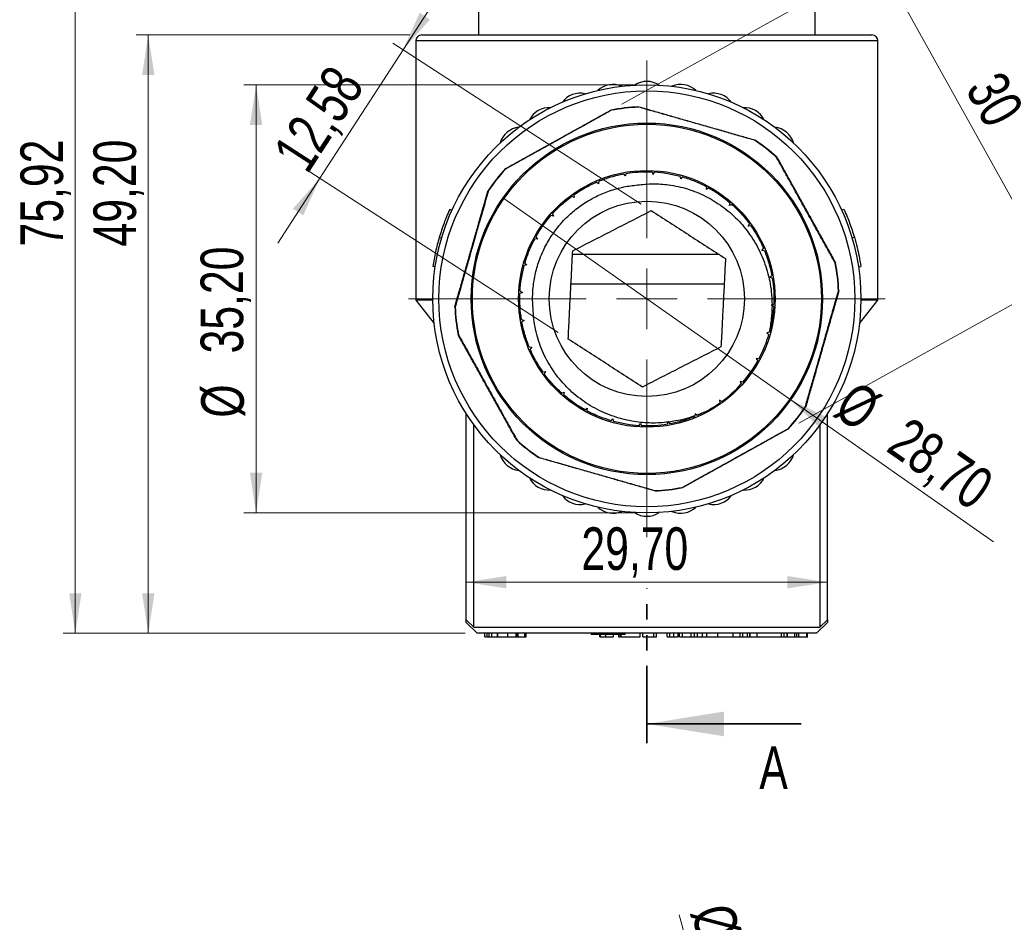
# Model space of a CAD drawing. Header units: millimetres. Extents: x 0 to 420, y 0 to 297.
# Tile 32 of 68: x 126 to 207, y 172 to 246. Entities that reach past the tile are written whole.
import ezdxf

# ---------------------------------------------------------------- set-up
doc = ezdxf.new("R2010")
doc.units = ezdxf.units.MM
doc.linetypes.add('PHANTOM', pattern=[12.7, 6.35, -1.27, 1.27, -1.27, 1.27, -1.27])
doc.styles.add('SLDTEXTSTYLE0', font='TXT', dxfattribs={"width": 0.75})
doc.dimstyles.new('SLDDIMSTYLE0', dxfattribs={"dimtxt": 3.5, "dimasz": 3.302, "dimexe": 0, "dimexo": 0.0625, "dimgap": 0.875, "dimtad": 1, "dimrnd": 1e-09, "dimzin": 12, "dimdsep": 46, "dimtxsty": 'SLDTEXTSTYLE0', "dimsah": 1, "dimcen": 0.09, "dimadec": 0, "dimazin": 3, "dimtfac": 1, "dimtmove": 0, "dimatfit": 0, "dimfxl": 0, "dimfrac": 2, "dimtolj": 1, "dimtzin": 12, "dimarcsym": 0})
doc.dimstyles.new('SLDDIMSTYLE1', dxfattribs={"dimtxt": 3.5, "dimasz": 3.302, "dimexe": 0, "dimexo": 0.0625, "dimgap": 0.875, "dimtad": 1, "dimrnd": 1e-09, "dimzin": 12, "dimdsep": 46, "dimtxsty": 'SLDTEXTSTYLE0', "dimsah": 1, "dimcen": 0.09, "dimadec": 0, "dimazin": 3, "dimtfac": 1, "dimtofl": 0, "dimtmove": 0, "dimatfit": 3, "dimfxl": 0, "dimfrac": 2, "dimtolj": 1, "dimtzin": 12, "dimarcsym": 0})
doc.dimstyles.new('SLDDIMSTYLE6', dxfattribs={"dimtxt": 3.5, "dimasz": 3.302, "dimexe": 0, "dimexo": 0.0625, "dimgap": 0.875, "dimtad": 1, "dimrnd": 1e-09, "dimzin": 12, "dimdsep": 46, "dimtxsty": 'SLDTEXTSTYLE0', "dimblk1": 'NONE', "dimsah": 1, "dimcen": 0, "dimadec": 0, "dimazin": 3, "dimtfac": 1, "dimtmove": 0, "dimatfit": 3, "dimldrblk": 'NONE', "dimfxl": 0, "dimfrac": 2, "dimtolj": 1, "dimtzin": 12, "dimarcsym": 0})

# ---------------------------------------------------------------- blocks, each defined once
blk = doc.blocks.new('_D_21')
at = {"color": 7, "linetype": 'Continuous', "lineweight": 0}
for p, q in [((176.32, 240.85), (144.187, 240.85)), ((145.187, 240.85), (145.187, 205.65)), ((176.32, 205.65), (144.187, 205.65))]:
    blk.add_line(p, q, dxfattribs=at)
at = {"color": 7, "linetype": 'Continuous', "lineweight": 18}
for points in [[(145.187, 240.85), (144.679, 237.548), (145.695, 237.548)], [(145.187, 205.65), (145.695, 208.952), (144.679, 208.952)]]:
    blk.add_solid(points, dxfattribs=at)
at = {"color": 7, "linetype": 'Continuous', "lineweight": 18, "char_height": 3.5, "attachment_point": 1, "rotation": 90, "style": 'SLDTEXTSTYLE0'}
for s, insert in [('35,20', (140.622, 218.762)), ('%%c', (140.675, 213.484))]:
    blk.add_mtext(s, dxfattribs=dict(at, insert=insert))
blk = doc.blocks.new('_D_22')
at = {"color": 7, "linetype": 'Continuous', "lineweight": 0}
for p, q in [((175.252, 239.259), (197.336, 251.522)), ((196.461, 251.036), (211.025, 224.809)), ((189.816, 213.032), (211.899, 225.294))]:
    blk.add_line(p, q, dxfattribs=at)
at = {"color": 7, "linetype": 'Continuous', "lineweight": 18}
for points in [[(196.461, 251.036), (197.62, 247.903), (198.509, 248.396)], [(211.025, 224.809), (209.866, 227.942), (208.978, 227.449)]]:
    blk.add_solid(points, dxfattribs=at)
at = {"color": 7, "linetype": 'Continuous', "lineweight": 18, "insert": (206.527, 242.203), "char_height": 3.5, "attachment_point": 1, "rotation": 299.0422, "style": 'SLDTEXTSTYLE0'}
blk.add_mtext('30', dxfattribs=at)
blk = doc.blocks.new('_D_23')
at = {"color": 7, "linetype": 'Continuous', "lineweight": 0}
for p, q in [((157.268, 243.721), (160.718, 249.052)), ((157.268, 243.721), (150.433, 233.16)), ((176.849, 231.047), (156.428, 244.264)), ((170.014, 220.486), (149.593, 233.703)), ((150.433, 233.16), (146.982, 227.829))]:
    blk.add_line(p, q, dxfattribs=at)
at = {"color": 7, "linetype": 'Continuous', "lineweight": 18}
for points in [[(157.268, 243.721), (159.488, 246.217), (158.635, 246.769)], [(150.433, 233.16), (148.212, 230.664), (149.065, 230.112)]]:
    blk.add_solid(points, dxfattribs=at)
at = {"color": 7, "linetype": 'Continuous', "lineweight": 18, "insert": (146.456, 235.319), "char_height": 3.5, "attachment_point": 1, "rotation": 57.08857, "style": 'SLDTEXTSTYLE0'}
blk.add_mtext('12,58', dxfattribs=at)
blk = doc.blocks.new('_D_24')
at = {"color": 7, "linetype": 'Continuous', "lineweight": 0}
blk.add_line((162.47, 199.953), (192.17, 199.953), dxfattribs=at)
at = {"color": 7, "linetype": 'Continuous', "lineweight": 18}
for points in [[(162.47, 199.953), (165.772, 199.445), (165.772, 200.461)], [(192.17, 199.953), (188.868, 200.461), (188.868, 199.445)]]:
    blk.add_solid(points, dxfattribs=at)
at = {"color": 7, "linetype": 'Continuous', "lineweight": 18, "insert": (171.938, 204.464), "char_height": 3.5, "attachment_point": 1, "style": 'SLDTEXTSTYLE0'}
blk.add_mtext('29,70', dxfattribs=at)
blk = doc.blocks.new('_D_25')
at = {"color": 7, "linetype": 'Continuous', "lineweight": 0}
for p, q in [((163.094, 271.673), (129.32, 271.673)), ((130.32, 271.673), (130.32, 195.75)), ((162.37, 195.75), (129.32, 195.75))]:
    blk.add_line(p, q, dxfattribs=at)
at = {"color": 7, "linetype": 'Continuous', "lineweight": 18}
for points in [[(130.32, 271.673), (129.812, 268.371), (130.828, 268.371)], [(130.32, 195.75), (130.828, 199.052), (129.812, 199.052)]]:
    blk.add_solid(points, dxfattribs=at)
at = {"color": 7, "linetype": 'Continuous', "lineweight": 18, "insert": (125.808, 227.555), "char_height": 3.5, "attachment_point": 1, "rotation": 90, "style": 'SLDTEXTSTYLE0'}
blk.add_mtext('75,92', dxfattribs=at)
blk = doc.blocks.new('_D_26')
at = {"color": 7, "linetype": 'Continuous', "lineweight": 0}
for p, q in [((157.82, 244.95), (135.32, 244.95)), ((136.32, 244.95), (136.32, 195.75)), ((162.37, 195.75), (135.32, 195.75))]:
    blk.add_line(p, q, dxfattribs=at)
at = {"color": 7, "linetype": 'Continuous', "lineweight": 18}
for points in [[(136.32, 244.95), (135.812, 241.648), (136.828, 241.648)], [(136.32, 195.75), (136.828, 199.052), (135.812, 199.052)]]:
    blk.add_solid(points, dxfattribs=at)
at = {"color": 7, "linetype": 'Continuous', "lineweight": 18, "insert": (131.808, 227.555), "char_height": 3.5, "attachment_point": 1, "rotation": 90, "style": 'SLDTEXTSTYLE0'}
blk.add_mtext('49,20', dxfattribs=at)
blk = doc.blocks.new('_D_27')
at = {"color": 7, "linetype": 'Continuous', "lineweight": 0}
for q in [(165.571, 231.49), (205.817, 203.263)]:
    blk.add_line((189.068, 215.01), q, dxfattribs=at)
at = {"color": 7, "linetype": 'Continuous', "lineweight": 18}
blk.add_solid([(189.068, 215.01), (191.48, 212.698), (192.063, 213.53)], dxfattribs=at)
at = {"color": 7, "linetype": 'Continuous', "lineweight": 18, "char_height": 3.5, "attachment_point": 1, "rotation": 324.95565, "style": 'SLDTEXTSTYLE0'}
for s, insert in [('%%c', (194.55, 216.658)), ('28,70', (198.902, 213.67))]:
    blk.add_mtext(s, dxfattribs=dict(at, insert=insert))
blk = doc.blocks.new('_None')
blk = doc.blocks.new('SW_CENTERMARKSYMBOL_1')
at = {"color": 0, "linetype": 'Continuous', "lineweight": 18}
for p, q in [((0, 5), (0, 19.6)), ((0, 0), (0, 2.5)), ((-5, 0), (-19.6, 0)), ((0, 0), (-2.5, 0)), ((0, 0), (0, -2.5)), ((0, 0), (2.5, 0)), ((5, 0), (19.6, 0)), ((0, -5), (0, -19.6))]:
    blk.add_line(p, q, dxfattribs=at)
blk = doc.blocks.new('_D_87')
at = {"color": 7, "linetype": 'Continuous', "lineweight": 0}
for q in [(179.983, 172.601), (193.437, 122.39)]:
    blk.add_line((185.273, 152.861), q, dxfattribs=at)
at = {"color": 7, "linetype": 'Continuous', "lineweight": 18}
blk.add_arc((189.355, 137.625), 15.773, 101.3723, 127.24168, dxfattribs=at)
blk.add_solid([(185.273, 152.861), (184.909, 156.181), (183.928, 155.919)], dxfattribs=at)
at = {"color": 7, "linetype": 'Continuous', "lineweight": 18, "char_height": 3.5, "attachment_point": 1, "rotation": 285, "style": 'SLDTEXTSTYLE0'}
for s, insert in [('%%c', (184.328, 173.765)), ('31,55', (185.746, 168.681))]:
    blk.add_mtext(s, dxfattribs=dict(at, insert=insert))

msp = doc.modelspace()

# ---------------------------------------------------------------- linework, layer by layer
at = {"color": 7, "linetype": 'Continuous', "lineweight": 25}
for p, q in [((163.46981, 248.85029), (163.46981, 244.95029)), ((191.16981, 244.95029), (191.16981, 248.85029)), ((158.81981, 244.95029), (177.31981, 244.95029)), ((177.31981, 244.95029), (195.81981, 244.95029)), ((158.31981, 244.45029), (158.31981, 223.15029)), ((196.31981, 223.15029), (196.31981, 244.45029)), ((176.67073, 239.03695), (176.67117, 239.03697)), ((188.0237, 234.87212), (188.02402, 234.87182)), ((165.69799, 233.95417), (165.69828, 233.9545)), ((175.5503, 233.34158), (175.42081, 233.52629)), ((175.61854, 233.5566), (175.5503, 233.34158)), ((175.61781, 233.56075), (175.61854, 233.5566)), ((177.75504, 233.69122), (177.84019, 233.48232)), ((177.84019, 233.48232), (177.95457, 233.67676)), ((177.95457, 233.67676), (177.95478, 233.68098)), ((180.10399, 233.10999), (180.06746, 233.3326)), ((180.25876, 233.2741), (180.10399, 233.10999)), ((180.25991, 233.27817), (180.25876, 233.2741)), ((173.34915, 232.69482), (173.18179, 232.84608)), ((173.36783, 232.91963), (173.34915, 232.69482)), ((173.36619, 232.92352), (173.36783, 232.91963)), ((182.22817, 232.24325), (182.24209, 232.4684)), ((171.34709, 231.57446), (171.15027, 231.6847)), ((171.31282, 231.80123), (171.31528, 231.7978)), ((171.31528, 231.7978), (171.34709, 231.57446)), ((182.41558, 232.36881), (182.22817, 232.24325)), ((182.41761, 232.37251), (182.41558, 232.36881)), ((184.10623, 230.92556), (184.1699, 231.14198)), ((184.31688, 231.00627), (184.10623, 230.92556)), ((184.31968, 231.00944), (184.31688, 231.00627)), ((161.29368, 230.52511), (161.11157, 230.60778)), ((169.64454, 230.03671), (169.42813, 230.10038)), ((169.56067, 230.25016), (169.56383, 230.24736)), ((169.56383, 230.24736), (169.64454, 230.03671)), ((193.34346, 230.5306), (193.52554, 230.61333)), ((160.62824, 229.43345), (160.62052, 229.41256)), ((185.64399, 229.22301), (185.75422, 229.41983)), ((185.86732, 229.25482), (185.64399, 229.22301)), ((185.87075, 229.25728), (185.86732, 229.25482)), ((168.19759, 228.34808), (168.20129, 228.34606)), ((168.20129, 228.34606), (168.32685, 228.15865)), ((160.4427, 228.2426), (160.25092, 228.29933)), ((168.32685, 228.15865), (168.1017, 228.17257)), ((194.19205, 228.25906), (194.38378, 228.31598)), ((183.26059, 226.90029), (171.18233, 226.90029)), ((186.76434, 227.22096), (186.91561, 227.38831)), ((186.98915, 227.20227), (186.76434, 227.22096)), ((186.99304, 227.20391), (186.98915, 227.20227)), ((194.67835, 227.18998), (194.67842, 227.18967)), ((159.91818, 225.88525), (159.72043, 225.91519)), ((167.46011, 226.03446), (167.2375, 225.99793)), ((167.29194, 226.19038), (167.296, 226.18924)), ((167.296, 226.18924), (167.46011, 226.03446)), ((194.72037, 225.8924), (194.9181, 225.92243)), ((187.4111, 225.0198), (187.59582, 225.1493)), ((183.69748, 224.45029), (171.06996, 224.45029)), ((187.62612, 224.95156), (187.4111, 225.0198)), ((187.63028, 224.95229), (187.62612, 224.95156)), ((167.08778, 223.77067), (166.87888, 223.68552)), ((166.88912, 223.88526), (166.89334, 223.88504)), ((166.89334, 223.88504), (167.08778, 223.77067)), ((193.10648, 223.89937), (193.10649, 223.89893)), ((158.31981, 223.15029), (159.83787, 221.21518)), ((159.7201, 223.15029), (158.31981, 223.15029)), ((187.61826, 222.75698), (187.55185, 222.72991)), ((187.55185, 222.72991), (187.61826, 222.69085)), ((187.74629, 222.61554), (187.61845, 222.69073)), ((187.61852, 222.75709), (187.76075, 222.81506)), ((194.80176, 221.21518), (196.31981, 223.15029)), ((196.31981, 223.15029), (194.91953, 223.15029)), ((161.53315, 222.6012), (161.53313, 222.60165)), ((187.7505, 222.61532), (187.74629, 222.61554)), ((167.00935, 221.54829), (167.01351, 221.54902)), ((167.01351, 221.54902), (167.22852, 221.48078)), ((167.22852, 221.48078), (167.04381, 221.35128)), ((187.37694, 220.49851), (187.17951, 220.46612)), ((187.17951, 220.46612), (187.33597, 220.31857)), ((187.33597, 220.31857), (187.27256, 220.06512)), ((187.34363, 220.31134), (187.33613, 220.31841)), ((187.34769, 220.31019), (187.34363, 220.31134)), ((167.64658, 219.29667), (167.65048, 219.2983)), ((167.65048, 219.2983), (167.87529, 219.27962)), ((167.87529, 219.27962), (167.72402, 219.11227)), ((186.53793, 218.32801), (186.31277, 218.34193)), ((186.31277, 218.34193), (186.43833, 218.15452)), ((186.43833, 218.15452), (186.44204, 218.1525)), ((168.76887, 217.2433), (168.7723, 217.24576)), ((168.7723, 217.24576), (168.99564, 217.27757)), ((168.99564, 217.27757), (168.8854, 217.08075)), ((185.2115, 216.4002), (184.99509, 216.46387)), ((184.99509, 216.46387), (185.0758, 216.25322)), ((185.0758, 216.25322), (185.07896, 216.25042)), ((170.31995, 215.49114), (170.32274, 215.4943)), ((170.32274, 215.4943), (170.5334, 215.57501)), ((170.5334, 215.57501), (170.46972, 215.3586)), ((183.48935, 214.81588), (183.29253, 214.92611)), ((183.29253, 214.92611), (183.32434, 214.70278)), ((183.32434, 214.70278), (183.32681, 214.69935)), ((162.46981, 196.85926), (162.46981, 213.80373)), ((172.22202, 214.12806), (172.22404, 214.13177)), ((172.22404, 214.13177), (172.41146, 214.25733)), ((172.41146, 214.25733), (172.39753, 214.03217)), ((173.11681, 213.68278), (172.97595, 213.76042)), ((181.29048, 213.80576), (181.27586, 213.62977)), ((181.42554, 213.68369), (181.29048, 213.80576)), ((182.12754, 213.97191), (181.42554, 213.68369)), ((182.12754, 213.97191), (181.45784, 213.65449)), ((192.16981, 196.85926), (192.16981, 213.80373)), ((174.37972, 213.22241), (174.38087, 213.22647)), ((174.38087, 213.22647), (174.53564, 213.39059)), ((174.53564, 213.39059), (174.57217, 213.16798)), ((176.68506, 212.82381), (176.79944, 213.01826)), ((176.79944, 213.01826), (176.88458, 212.80936)), ((179.02108, 212.94398), (179.07536, 213.11501)), ((179.08932, 213.159), (179.07536, 213.11501)), ((179.11661, 213.12007), (179.08932, 213.159)), ((179.11661, 213.12007), (179.21882, 212.97428)), ((181.2718, 213.58095), (181.27586, 213.62977)), ((181.27343, 213.57706), (181.2718, 213.58095)), ((181.42554, 213.68369), (181.45784, 213.65449)), ((163.08772, 196.25029), (163.08772, 212.89618)), ((176.68485, 212.8196), (176.68506, 212.82381)), ((179.02181, 212.93982), (179.02108, 212.94398)), ((188.94164, 212.54641), (188.94134, 212.54608)), ((191.55191, 212.89618), (191.55191, 196.25029)), ((166.61593, 211.62846), (166.61561, 211.62876)), ((177.9689, 207.46363), (177.96846, 207.46361)), ((162.46981, 196.85926), (163.08772, 196.25029)), ((191.55191, 196.25029), (192.16981, 196.85926)), ((162.46981, 196.65029), (163.36981, 195.75029)), ((163.08772, 196.25029), (191.55191, 196.25029)), ((191.26981, 195.75029), (192.16981, 196.65029)), ((191.26981, 195.75029), (163.36981, 195.75029)), ((163.99072, 195.45029), (163.99072, 195.75029)), ((164.19295, 195.45029), (164.19295, 195.75029)), ((164.19295, 195.45029), (164.36072, 195.45029)), ((164.36072, 195.45029), (164.36072, 195.75029)), ((164.36072, 195.45029), (164.57636, 195.45029)), ((164.57636, 195.45029), (164.57636, 195.75029)), ((164.57636, 195.45029), (165.01439, 195.45029)), ((164.90821, 195.45029), (164.90821, 195.41279)), ((165.0285, 195.75029), (165.0285, 195.45029)), ((165.03925, 195.45029), (165.03925, 195.75029)), ((165.89809, 195.45029), (165.89809, 195.75029)), ((166.57197, 195.41279), (166.57197, 195.75029)), ((166.60475, 195.45029), (166.68919, 195.45029)), ((166.68919, 195.45029), (166.68919, 195.75029)), ((166.68919, 195.45029), (166.73334, 195.45029)), ((166.73334, 195.45029), (166.73334, 195.75029)), ((166.73334, 195.45029), (167.29985, 195.45029)), ((167.29985, 195.45029), (167.29985, 195.75029)), ((167.29985, 195.45029), (167.38536, 195.45029)), ((167.38536, 195.45029), (167.38536, 195.75029)), ((172.75369, 195.75029), (172.75369, 195.65029)), ((175.53848, 195.65029), (172.75369, 195.65029)), ((173.44444, 195.45029), (173.44444, 195.65029)), ((173.44444, 195.45029), (173.5174, 195.45029)), ((173.5174, 195.45029), (173.5174, 195.65029)), ((173.5174, 195.45029), (173.95379, 195.45029)), ((173.95379, 195.45029), (173.95379, 195.65029)), ((173.95379, 195.45029), (174.5654, 195.45029)), ((174.5654, 195.45029), (174.5654, 195.65029)), ((175.02387, 195.65029), (175.02387, 195.41279)), ((175.02994, 195.45029), (175.02994, 195.65029)), ((175.17866, 195.45029), (175.17866, 195.65029)), ((175.17866, 195.45029), (175.20608, 195.45029)), ((175.20608, 195.45029), (175.20608, 195.65029)), ((175.20608, 195.45029), (176.75832, 195.45029)), ((175.53848, 195.65029), (175.53848, 195.75029)), ((176.75832, 195.45029), (176.75832, 195.75029)), ((176.984, 195.45029), (176.984, 195.75029)), ((176.984, 195.45029), (177.887, 195.45029)), ((177.887, 195.45029), (177.887, 195.75029)), ((177.887, 195.45029), (178.12681, 195.45029)), ((178.12681, 195.45029), (178.12681, 195.75029)), ((178.9796, 195.45029), (178.9796, 195.75029)), ((178.9796, 195.45029), (179.20454, 195.45029)), ((179.20454, 195.45029), (179.20454, 195.75029)), ((179.20454, 195.45029), (179.54613, 195.45029)), ((179.54613, 195.45029), (179.54613, 195.75029)), ((179.54613, 195.45029), (179.90165, 195.45029)), ((179.90165, 195.45029), (179.90165, 195.75029)), ((179.99544, 195.45029), (179.99544, 195.75029)), ((179.99544, 195.45029), (180.24966, 195.45029)), ((180.24966, 195.45029), (180.24966, 195.75029)), ((180.24966, 195.45029), (180.9728, 195.45029)), ((180.9728, 195.45029), (180.9728, 195.75029)), ((180.9728, 195.45029), (181.23863, 195.45029)), ((181.23863, 195.45029), (181.23863, 195.75029)), ((181.23863, 195.45029), (181.48866, 195.45029)), ((181.48866, 195.45029), (181.48866, 195.75029)), ((181.48866, 195.45029), (181.96502, 195.45029)), ((181.87266, 195.75029), (181.87266, 195.41279)), ((182.26121, 195.45029), (182.26121, 195.75029)), ((183.16914, 195.45029), (183.16914, 195.75029)), ((183.16914, 195.45029), (184.43138, 195.45029)), ((183.73197, 195.41279), (183.73197, 195.45029)), ((184.03216, 195.45029), (184.03216, 195.41279)), ((184.43138, 195.45029), (184.43138, 195.75029)), ((184.96015, 195.75029), (184.96015, 195.41279)), ((185.14337, 195.45029), (185.32137, 195.45029)), ((185.20952, 195.45029), (185.20952, 195.75029)), ((185.59711, 195.45029), (185.59711, 195.75029)), ((185.59711, 195.45029), (185.77697, 195.45029)), ((185.77697, 195.45029), (185.77697, 195.75029)), ((185.77697, 195.45029), (185.80532, 195.45029)), ((185.80532, 195.45029), (185.80532, 195.75029)), ((186.40413, 195.45029), (186.40413, 195.75029)), ((186.40413, 195.45029), (188.39091, 195.45029)), ((186.7538, 195.41279), (186.7538, 195.45029)), ((188.39091, 195.45029), (188.39091, 195.75029)), ((188.39091, 195.45029), (188.62421, 195.45029)), ((188.62421, 195.45029), (188.62421, 195.75029)), ((188.86495, 195.45029), (188.86495, 195.75029)), ((188.89205, 195.41279), (188.89205, 195.75029)), ((188.92685, 195.45029), (189.48818, 195.45029)), ((189.48818, 195.45029), (189.48818, 195.75029)), ((189.48818, 195.45029), (189.65084, 195.45029)), ((189.65084, 195.45029), (189.65084, 195.75029)), ((189.80653, 195.45029), (189.80653, 195.75029)), ((189.81146, 195.41279), (189.81146, 195.75029)), ((189.84744, 195.45029), (190.47903, 195.45029)), ((190.47903, 195.45029), (190.47903, 195.75029)), ((190.47903, 195.45029), (190.51993, 195.45029)), ((190.51993, 195.45029), (190.51993, 195.75029)), ((190.54179, 195.41279), (190.54179, 195.75029))]:
    msp.add_line(p, q, dxfattribs=at)
at = {"color": 8, "linetype": 'Continuous', "lineweight": 25}
for p, q in [((177.31981, 244.45029), (158.31981, 244.45029)), ((196.31981, 244.45029), (177.31981, 244.45029))]:
    msp.add_line(p, q, dxfattribs=at)
at = {"color": 7, "linetype": 'PHANTOM', "lineweight": 35}
msp.add_line((177.31981, 186.71603), (177.31981, 199.42238), dxfattribs=at)
at = {"color": 7, "linetype": 'Continuous', "lineweight": 35}
msp.add_line((190.01981, 188.30353), (177.31981, 188.30353), dxfattribs=at)
at = {"color": 7, "linetype": 'Continuous', "lineweight": 25}
for radius in [17.6, 17.1, 14.45, 14.35, 10.55, 8.025]:
    msp.add_circle((177.31981, 223.25029), radius, dxfattribs=at)
for centre, radius, start, end in [((158.81981, 244.45029), 0.5, 90, 180), ((195.81981, 244.45029), 0.5, 0, 90), ((174.52834, 239.08153), 1.79953, 66.2410416, 133.7589584), ((177.31981, 239.32576), 1.79953, 56.2410416, 123.7589584), ((180.11129, 239.08153), 1.79953, 46.2410416, 113.7589584), ((171.82168, 238.35629), 1.79953, 76.2410416, 143.7589584), ((182.81795, 238.35629), 1.79953, 36.2410416, 103.7589584), ((169.28208, 237.17205), 1.79953, 86.2410416, 153.7589584), ((177.31981, 223.25029), 15.8, 92.3544512, 100.7299396), ((177.31981, 223.25029), 15.77286, 92.4115716, 100.6728191), ((185.35755, 237.17205), 1.79953, 26.2410416, 93.7589584), ((166.9867, 235.56481), 1.79953, 96.2410416, 163.7589584), ((187.65293, 235.56481), 1.79953, 16.2410416, 83.7589584), ((177.31981, 223.25029), 15.77286, 47.4115716, 55.6728191), ((177.31981, 223.25029), 15.8, 47.3544512, 55.7299396), ((177.31981, 223.25029), 15.8, 137.3544512, 145.7299396), ((177.31981, 223.25029), 15.77286, 137.4115716, 145.6728191), ((177.31981, 223.25029), 15.77286, 2.4115716, 10.6728191), ((177.31981, 223.25029), 15.8, 2.3544512, 10.7299396), ((177.31981, 223.25029), 15.8, 182.3544512, 190.7299396), ((177.31981, 223.25029), 15.77286, 182.4115716, 190.6728191), ((177.31981, 223.25029), 10.45, 331.8987224, 342.2538246), ((177.31981, 223.25029), 10.45, 319.0415796, 330.8021357), ((177.31981, 223.25029), 10.45, 306.1844367, 317.9449928), ((177.31981, 223.25029), 10.45, 297.3915804, 305.08785), ((177.31981, 223.25029), 15.77286, 317.4115716, 325.6728191), ((177.31981, 223.25029), 15.8, 317.3544512, 325.7299396), ((177.31981, 223.25029), 15.8, 227.3544512, 235.7299396), ((177.31981, 223.25029), 15.77286, 227.4115716, 235.6728191), ((166.9867, 210.93577), 1.79953, 196.2410416, 263.7589584), ((187.65293, 210.93577), 1.79953, 276.2410416, 343.7589584), ((169.28208, 209.32852), 1.79953, 206.2410416, 273.7589584), ((185.35755, 209.32852), 1.79953, 266.2410416, 333.7589584), ((177.31981, 223.25029), 15.8, 272.3544512, 280.7299396), ((177.31981, 223.25029), 15.77286, 272.4115716, 280.6728191), ((171.82168, 208.14429), 1.79953, 216.2410416, 283.7589584), ((182.81795, 208.14429), 1.79953, 256.2410416, 323.7589584), ((174.52834, 207.41904), 1.79953, 226.2410416, 293.7589584), ((177.31981, 207.17482), 1.79953, 236.2410416, 303.7589584), ((180.11129, 207.41904), 1.79953, 246.2410416, 313.7589584)]:
    msp.add_arc(centre, radius, start, end, dxfattribs=at)
for points, knots in [([(176.67073, 239.03695), (176.66868, 239.03573), (176.66459, 239.03329), (176.65957, 239.02044), (176.65681, 239.0115), (176.65633, 239.00986), (176.65613, 239.00918)], [0, 0, 0, 0, 0.45211098, 0.90395165, 0.96044604, 1, 1, 1, 1]), ([(176.67117, 239.03697), (176.93669, 238.96104), (177.54036, 238.78842), (178.50309, 238.51313), (179.56183, 238.21039), (180.64215, 237.90147), (181.74593, 237.58585), (182.8628, 237.26648), (183.98905, 236.94443), (185.11197, 236.62333), (185.84758, 236.41299), (186.21634, 236.30754)], [0, 0, 0, 0, 0.08600353, 0.19552803, 0.30556896, 0.41742688, 0.52999579, 0.64568574, 0.76214949, 0.88076768, 1, 1, 1, 1]), ([(165.69828, 233.9545), (165.93973, 234.08856), (166.48864, 234.39336), (167.36405, 234.87945), (168.32677, 235.41402), (169.30911, 235.95949), (170.31278, 236.5168), (171.32836, 237.08072), (172.35246, 237.64937), (173.37353, 238.21635), (174.04242, 238.58777), (174.37773, 238.77395)], [0, 0, 0, 0, 0.08600353, 0.19552803, 0.30556896, 0.41742688, 0.52999579, 0.64568574, 0.76214949, 0.88076768, 1, 1, 1, 1]), ([(174.39867, 238.75029), (173.95624, 238.50536), (173.07051, 238.01503), (171.70262, 237.25695), (170.34222, 236.50224), (169.00207, 235.7578), (167.69839, 235.03284), (166.81092, 234.53887), (166.35926, 234.28734), (166.3278, 234.26982)], [0, 0, 0, 0, 0.16900376, 0.33833624, 0.50713511, 0.66722333, 0.82777797, 0.98800275, 1, 1, 1, 1]), ([(174.37817, 238.77404), (174.38086, 238.773), (174.38581, 238.77111), (174.39415, 238.75832), (174.39833, 238.7509), (174.39867, 238.75029)], [0, 0, 0, 0, 0.52239021, 0.96040768, 1, 1, 1, 1]), ([(186.21441, 236.276), (185.85546, 236.37916), (185.13593, 236.58593), (184.0238, 236.90513), (182.88657, 237.23115), (181.76026, 237.55358), (180.65779, 237.86873), (179.58193, 238.17586), (178.50715, 238.48228), (177.76065, 238.69487), (177.3739, 238.80494), (177.33927, 238.8148)], [0, 0, 0, 0, 0.12511309, 0.25079239, 0.37853947, 0.50713647, 0.62560055, 0.74479077, 0.86608212, 0.9880059, 1, 1, 1, 1]), ([(186.21441, 236.276), (186.2146, 236.27668), (186.21689, 236.28488), (186.22003, 236.29982), (186.21788, 236.30466), (186.2167, 236.30729)], [0, 0, 0, 0, 0.03959232, 0.47760979, 1, 1, 1, 1]), ([(187.99374, 234.8628), (187.99436, 234.86314), (187.99586, 234.86396), (188.00413, 234.86833), (188.01677, 234.87387), (188.02139, 234.8727), (188.0237, 234.87212)], [0, 0, 0, 0, 0.03955396, 0.09604835, 0.54788902, 1, 1, 1, 1]), ([(188.02402, 234.87182), (188.15809, 234.63038), (188.4633, 234.08072), (188.94942, 233.20525), (189.48455, 232.24152), (190.02961, 231.25991), (190.58754, 230.25514), (191.15085, 229.24066), (191.72, 228.21566), (192.28632, 227.19576), (192.65775, 226.52685), (192.84348, 226.19237)], [0, 0, 0, 0, 0.08600393, 0.19579448, 0.30556971, 0.417786, 0.52999598, 0.64606648, 0.76214906, 0.88106363, 1, 1, 1, 1]), ([(192.81981, 226.17143), (192.57489, 226.61386), (192.08456, 227.4996), (191.32648, 228.86748), (190.57177, 230.22788), (189.82733, 231.56803), (189.10236, 232.87171), (188.60839, 233.75918), (188.35686, 234.21084), (188.33934, 234.24231)], [0, 0, 0, 0, 0.16900376, 0.33833624, 0.50713511, 0.66722333, 0.82777797, 0.98800275, 1, 1, 1, 1]), ([(165.69799, 233.95417), (165.6974, 233.95186), (165.69623, 233.94725), (165.70177, 233.93461), (165.70614, 233.92634), (165.70696, 233.92483), (165.7073, 233.92421)], [0, 0, 0, 0, 0.45211098, 0.90395165, 0.96044604, 1, 1, 1, 1]), ([(173.36619, 232.92352), (173.70259, 233.05096), (174.37201, 233.30456), (175.07238, 233.45263), (175.42081, 233.52629)], [0, 0, 0, 0, 0.50251364, 1, 1, 1, 1]), ([(175.61781, 233.56075), (175.70563, 233.57449), (176.10169, 233.63644), (176.81487, 233.70563), (177.44102, 233.69604), (177.75504, 233.69122)], [0, 0, 0, 0, 0.12436556, 0.56086012, 1, 1, 1, 1]), ([(177.95478, 233.68098), (178.31208, 233.64996), (179.02525, 233.58805), (179.72052, 233.41764), (180.06746, 233.3326)], [0, 0, 0, 0, 0.50100011, 1, 1, 1, 1]), ([(180.25991, 233.27817), (180.60117, 233.16848), (181.28268, 232.94944), (181.9226, 232.62859), (182.24209, 232.4684)], [0, 0, 0, 0, 0.500737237, 1, 1, 1, 1]), ([(167.96226, 222.44142), (167.94378, 222.76729), (167.91061, 223.35205), (167.96126, 224.13401), (168.04672, 224.7824), (168.20158, 225.56443), (168.44875, 226.38982), (168.78072, 227.18208), (169.07672, 227.76542), (169.345, 228.22056), (169.67663, 228.72075), (170.07727, 229.24807), (170.56352, 229.78694), (171.03595, 230.23942), (171.64521, 230.75348), (172.35393, 231.24354), (173.10803, 231.65483), (173.70362, 231.92541), (174.44866, 232.20899), (175.21205, 232.41719), (175.98137, 232.55418), (176.35836, 232.59198), (176.5472, 232.61091)], [0, 0, 0, 0, 0.066165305, 0.118734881, 0.158693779, 0.198811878, 0.280401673, 0.332971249, 0.372930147, 0.413048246, 0.440095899, 0.494675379, 0.547244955, 0.587203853, 0.627321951, 0.708911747, 0.761481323, 0.801440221, 0.84155832, 0.923148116, 0.961503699, 1, 1, 1, 1]), ([(171.31282, 231.80123), (171.61116, 231.99953), (172.20732, 232.3958), (172.85715, 232.69607), (173.18179, 232.84608)], [0, 0, 0, 0, 0.500422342, 1, 1, 1, 1]), ([(176.5472, 232.61091), (176.75778, 232.63619), (177.39315, 232.71248), (178.2528, 232.71173), (179.42127, 232.59869), (180.41872, 232.38003), (181.42929, 232.01974), (182.16512, 231.68655), (182.86871, 231.29529), (183.53755, 230.84867), (184.17458, 230.34277), (184.77028, 229.78255), (185.31769, 229.17431), (185.81532, 228.51905), (186.26167, 227.81645), (186.65003, 227.07749), (186.97563, 226.31056), (187.23878, 225.51744), (187.43623, 224.69587), (187.58385, 223.77299), (187.60588, 223.12259), (187.61826, 222.75698)], [0, 0, 0, 0, 0.03791857, 0.11441024, 0.15303464, 0.24781616, 0.29593121, 0.34473493, 0.39208272, 0.4397447, 0.48839537, 0.5373871, 0.58580688, 0.63456267, 0.68435472, 0.73449012, 0.78367563, 0.83319026, 0.88374093, 0.93464909, 1, 1, 1, 1]), ([(161.53313, 222.60165), (161.60906, 222.86717), (161.78168, 223.47084), (162.05697, 224.43356), (162.35971, 225.49231), (162.66863, 226.57263), (162.98425, 227.67641), (163.30362, 228.79328), (163.62567, 229.91953), (163.94677, 231.04245), (164.15712, 231.77806), (164.26256, 232.14681)], [0, 0, 0, 0, 0.08600353, 0.19552803, 0.30556896, 0.41742688, 0.52999579, 0.64568574, 0.76214949, 0.88076768, 1, 1, 1, 1]), ([(164.2941, 232.14489), (164.25986, 232.02577), (164.19139, 231.78755), (164.05315, 231.30639), (163.91354, 230.82025), (163.73676, 230.20434), (163.52101, 229.45222), (163.26548, 228.56046), (163.01372, 227.68078), (162.80382, 226.94666), (162.56518, 226.11129), (162.29168, 225.15281), (162.02017, 224.2001), (161.84185, 223.57386), (161.76516, 223.30438), (161.7553, 223.26974)], [0, 0, 0, 0, 0.04168209, 0.08336437, 0.16698206, 0.20884813, 0.29335135, 0.42136521, 0.50714797, 0.58605635, 0.66531559, 0.78519765, 0.90669401, 0.98800693, 1, 1, 1, 1]), ([(164.26281, 232.14718), (164.26544, 232.14835), (164.27028, 232.15051), (164.28523, 232.14736), (164.29342, 232.14508), (164.2941, 232.14489)], [0, 0, 0, 0, 0.52239021, 0.96040768, 1, 1, 1, 1]), ([(169.56067, 230.25016), (169.70992, 230.41045), (170.1973, 230.93389), (170.75994, 231.37717), (171.15027, 231.6847)], [0, 0, 0, 0, 0.3062411, 1, 1, 1, 1]), ([(182.41761, 232.37251), (182.72466, 232.19042), (183.34039, 231.82528), (183.89292, 231.37014), (184.1699, 231.14198)], [0, 0, 0, 0, 0.49868925, 1, 1, 1, 1]), ([(184.31968, 231.00944), (184.57998, 230.76212), (185.09894, 230.26905), (185.53626, 229.7023), (185.75422, 229.41983)], [0, 0, 0, 0, 0.50157887, 1, 1, 1, 1]), ([(161.11157, 230.60778), (161.02121, 230.40296), (160.85523, 230.0267), (160.63474, 229.45859), (160.43384, 228.89535), (160.31326, 228.50246), (160.25092, 228.29933)], [0, 0, 0, 0, 0.27218601, 0.50000083, 0.74149196, 1, 1, 1, 1]), ([(168.19759, 228.34808), (168.38122, 228.65759), (168.74649, 229.27324), (169.20174, 229.82568), (169.42813, 230.10038)], [0, 0, 0, 0, 0.50274143, 1, 1, 1, 1]), ([(171.22239, 227.19662), (171.75972, 227.47145), (172.83479, 228.02132), (174.45126, 228.8481), (176.07011, 229.6761), (177.14902, 230.22794), (177.68872, 230.50398)], [0, 0, 0, 0, 0.2494586, 0.49911049, 0.7494421, 1, 1, 1, 1]), ([(177.68872, 230.50398), (178.1954, 230.17605), (179.20914, 229.51995), (180.73339, 228.53344), (182.25988, 227.54547), (183.27724, 226.88702), (183.78615, 226.55765)], [0, 0, 0, 0, 0.2494586, 0.49911049, 0.7494421, 1, 1, 1, 1]), ([(193.52554, 230.61333), (193.61552, 230.40957), (193.78092, 230.03505), (194.00132, 229.46817), (194.20166, 228.90756), (194.32202, 228.51657), (194.38378, 228.31598)], [0, 0, 0, 0, 0.27201731, 0.50000104, 0.74347028, 1, 1, 1, 1]), ([(185.87075, 229.25728), (186.03948, 229.00349), (186.37766, 228.49483), (186.70729, 227.85869), (186.87338, 227.48366), (186.91561, 227.38831)], [0, 0, 0, 0, 0.42613753, 0.85409857, 1, 1, 1, 1]), ([(167.29194, 226.19038), (167.40141, 226.53104), (167.62042, 227.21257), (167.94124, 227.8525), (168.1017, 228.17257)], [0, 0, 0, 0, 0.49984499, 1, 1, 1, 1]), ([(194.38378, 228.31598), (194.46079, 228.04229), (194.60544, 227.52827), (194.7836, 226.73033), (194.87135, 226.20323), (194.9181, 225.92243)], [0, 0, 0, 0, 0.34730606, 0.65227795, 1, 1, 1, 1]), ([(170.85348, 219.94293), (170.86882, 220.24459), (170.91099, 221.07384), (170.98009, 222.43244), (171.06081, 224.01957), (171.14161, 225.60833), (171.19545, 226.66707), (171.22239, 227.19662)], [0, 0, 0, 0, 0.12487403, 0.34326223, 0.56180499, 0.78083043, 1, 1, 1, 1]), ([(186.99304, 227.20391), (187.11971, 226.86971), (187.37343, 226.20033), (187.52162, 225.49998), (187.59582, 225.1493)], [0, 0, 0, 0, 0.49926748, 1, 1, 1, 1]), ([(166.88912, 223.88526), (166.91909, 224.23322), (166.98052, 224.94641), (167.15047, 225.64182), (167.2375, 225.99793)], [0, 0, 0, 0, 0.48790556, 1, 1, 1, 1]), ([(183.78615, 226.55765), (183.75931, 226.02992), (183.70562, 224.97417), (183.62491, 223.3873), (183.5441, 221.79835), (183.47485, 220.43676), (183.43258, 219.60563), (183.41724, 219.30396)], [0, 0, 0, 0, 0.218418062, 0.436959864, 0.655958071, 0.875125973, 1, 1, 1, 1]), ([(192.81981, 226.17143), (192.82043, 226.17178), (192.82784, 226.17595), (192.84063, 226.1843), (192.84253, 226.18924), (192.84356, 226.19193)], [0, 0, 0, 0, 0.03959232, 0.47760979, 1, 1, 1, 1]), ([(187.63028, 224.95229), (187.67964, 224.59622), (187.77793, 223.88715), (187.76646, 223.17139), (187.76075, 222.81506)], [0, 0, 0, 0, 0.50215921, 1, 1, 1, 1]), ([(167.00935, 221.54829), (166.95999, 221.90435), (166.86169, 222.61342), (166.87317, 223.32918), (166.87888, 223.68552)], [0, 0, 0, 0, 0.50215921, 1, 1, 1, 1]), ([(193.10649, 223.89893), (193.03057, 223.63341), (192.85772, 223.02893), (192.58241, 222.06613), (192.27934, 221.00628), (191.97066, 219.92676), (191.65469, 218.82177), (191.33566, 217.7061), (191.01333, 216.57887), (190.6926, 215.45723), (190.48225, 214.72161), (190.37707, 214.35376)], [0, 0, 0, 0, 0.08600393, 0.19579448, 0.30556971, 0.417786, 0.52999598, 0.64606648, 0.76214906, 0.88106363, 1, 1, 1, 1]), ([(193.0787, 223.91397), (193.07938, 223.91377), (193.08103, 223.91329), (193.08996, 223.91053), (193.10282, 223.90551), (193.10526, 223.90142), (193.10648, 223.89937)], [0, 0, 0, 0, 0.03955396, 0.09604835, 0.54788902, 1, 1, 1, 1]), ([(187.61826, 222.69085), (187.6071, 222.32434), (187.58465, 221.5872), (187.44643, 220.86276), (187.37694, 220.49851)], [0, 0, 0, 0, 0.49719067, 1, 1, 1, 1]), ([(190.34553, 214.35569), (190.44868, 214.71464), (190.65546, 215.43417), (190.97466, 216.54631), (191.30068, 217.68354), (191.6231, 218.80984), (191.93825, 219.91231), (192.24538, 220.98818), (192.5518, 222.06295), (192.7644, 222.80945), (192.87447, 223.1962), (192.88433, 223.23084)], [0, 0, 0, 0, 0.12511309, 0.25079239, 0.37853947, 0.50713647, 0.62560055, 0.74479077, 0.86608212, 0.9880059, 1, 1, 1, 1]), ([(161.53315, 222.6012), (161.53437, 222.59916), (161.53681, 222.59507), (161.54966, 222.59005), (161.5586, 222.58729), (161.56025, 222.58681), (161.56092, 222.58661)], [0, 0, 0, 0, 0.45211098, 0.90395165, 0.96044604, 1, 1, 1, 1]), ([(179.07536, 213.11501), (178.84587, 213.09211), (178.15218, 213.02287), (177.21499, 213.04442), (176.23932, 213.16252), (175.45603, 213.31968), (174.63877, 213.55544), (173.8347, 213.86304), (173.06257, 214.23664), (172.33228, 214.67241), (171.64428, 215.16732), (170.99366, 215.72723), (170.40207, 216.33508), (169.69841, 217.19457), (169.10935, 218.13204), (168.6463, 219.1385), (168.36498, 219.92623), (168.15418, 220.74038), (168.00955, 221.58137), (167.97807, 222.15395), (167.96226, 222.44142)], [0, 0, 0, 0, 0.04240415, 0.12817751, 0.17160982, 0.22308015, 0.27490823, 0.32786615, 0.38121631, 0.43245673, 0.48407503, 0.5368893, 0.5901179, 0.639848, 0.74100708, 0.79257047, 0.84339318, 0.89461188, 0.9470877, 1, 1, 1, 1]), ([(187.7505, 222.61532), (187.70461, 222.13595), (187.63635, 221.42295), (187.45993, 220.72978), (187.40212, 220.50264)], [0, 0, 0, 0, 0.67232243, 1, 1, 1, 1]), ([(167.64658, 219.29667), (167.51991, 219.63087), (167.2662, 220.30025), (167.11801, 221.0006), (167.04381, 221.35128)], [0, 0, 0, 0, 0.49926748, 1, 1, 1, 1]), ([(161.79607, 220.30864), (161.7971, 220.31133), (161.79899, 220.31628), (161.81179, 220.32463), (161.8192, 220.3288), (161.81981, 220.32915)], [0, 0, 0, 0, 0.52239021, 0.96040768, 1, 1, 1, 1]), ([(166.61561, 211.62876), (166.48154, 211.8702), (166.17674, 212.41912), (165.69065, 213.29453), (165.15608, 214.25725), (164.61061, 215.23959), (164.0533, 216.24326), (163.48938, 217.25883), (162.92073, 218.28293), (162.35375, 219.30401), (161.98234, 219.9729), (161.79615, 220.30821)], [0, 0, 0, 0, 0.08600353, 0.19552803, 0.30556896, 0.41742688, 0.52999579, 0.64568574, 0.76214949, 0.88076768, 1, 1, 1, 1]), ([(161.81981, 220.32915), (162.06474, 219.88671), (162.55507, 219.00098), (163.31315, 217.63309), (164.06786, 216.2727), (164.8123, 214.93255), (165.53726, 213.62887), (166.03123, 212.7414), (166.28276, 212.28973), (166.30028, 212.25827)], [0, 0, 0, 0, 0.16900376, 0.33833624, 0.50713511, 0.66722333, 0.82777797, 0.98800275, 1, 1, 1, 1]), ([(176.95091, 215.9966), (176.44423, 216.32452), (175.43049, 216.98063), (173.90624, 217.96714), (172.37975, 218.95511), (171.36239, 219.61355), (170.85348, 219.94293)], [0, 0, 0, 0, 0.2494586, 0.49911049, 0.7494421, 1, 1, 1, 1]), ([(168.76887, 217.2433), (168.50689, 217.64502), (168.11563, 218.24497), (167.82127, 218.89687), (167.72402, 219.11227)], [0, 0, 0, 0, 0.66959769, 1, 1, 1, 1]), ([(183.41724, 219.30396), (182.87991, 219.02913), (181.80483, 218.47926), (180.18837, 217.65247), (178.56952, 216.82448), (177.49061, 216.27264), (176.95091, 215.9966)], [0, 0, 0, 0, 0.2494586, 0.49911049, 0.7494421, 1, 1, 1, 1]), ([(170.31995, 215.49114), (170.05965, 215.73846), (169.54068, 216.23153), (169.10337, 216.79827), (168.8854, 217.08075)], [0, 0, 0, 0, 0.50157887, 1, 1, 1, 1]), ([(172.22202, 214.12806), (171.91496, 214.31015), (171.29924, 214.67529), (170.74671, 215.13043), (170.46972, 215.3586)], [0, 0, 0, 0, 0.49868925, 1, 1, 1, 1]), ([(174.37972, 213.22241), (173.80241, 213.41958), (173.12437, 213.65115), (172.49154, 213.98289), (172.39753, 214.03217)], [0, 0, 0, 0, 0.85144304, 1, 1, 1, 1]), ([(190.34553, 214.35569), (190.34621, 214.3555), (190.3544, 214.35321), (190.36935, 214.35007), (190.37419, 214.35223), (190.37682, 214.3534)], [0, 0, 0, 0, 0.03959232, 0.47760979, 1, 1, 1, 1]), ([(176.68485, 212.8196), (176.32755, 212.85061), (175.61438, 212.91252), (174.91911, 213.08294), (174.57217, 213.16798)], [0, 0, 0, 0, 0.50100011, 1, 1, 1, 1]), ([(181.27586, 213.62977), (181.01601, 213.54517), (180.49472, 213.37543), (179.77036, 213.21352), (179.30742, 213.14735), (179.11661, 213.12007)], [0, 0, 0, 0, 0.36877037, 0.73982362, 1, 1, 1, 1]), ([(181.27343, 213.57706), (180.93704, 213.44962), (180.26762, 213.19602), (179.56725, 213.04795), (179.21882, 212.97428)], [0, 0, 0, 0, 0.50251364, 1, 1, 1, 1]), ([(179.02181, 212.93982), (178.66863, 212.89079), (177.95958, 212.79235), (177.24382, 212.80367), (176.88458, 212.80936)], [0, 0, 0, 0, 0.49810972, 1, 1, 1, 1]), ([(180.24095, 207.75029), (180.68339, 207.99521), (181.56912, 208.48554), (182.93701, 209.24362), (184.2974, 209.99833), (185.63755, 210.74277), (186.94123, 211.46774), (187.8287, 211.96171), (188.28037, 212.21324), (188.31183, 212.23076)], [0, 0, 0, 0, 0.16900376, 0.33833624, 0.50713511, 0.66722333, 0.82777797, 0.98800275, 1, 1, 1, 1]), ([(188.94134, 212.54608), (188.6999, 212.41202), (188.15025, 212.10681), (187.27477, 211.62068), (186.31105, 211.08555), (185.32944, 210.54049), (184.32466, 209.98257), (183.31018, 209.41925), (182.28519, 208.8501), (181.26528, 208.28378), (180.59638, 207.91235), (180.26189, 207.72662)], [0, 0, 0, 0, 0.08600393, 0.19579448, 0.30556971, 0.417786, 0.52999598, 0.64606648, 0.76214906, 0.88106363, 1, 1, 1, 1]), ([(188.93232, 212.57636), (188.93266, 212.57574), (188.93349, 212.57424), (188.93786, 212.56597), (188.9434, 212.55333), (188.94223, 212.54871), (188.94164, 212.54641)], [0, 0, 0, 0, 0.03955396, 0.09604835, 0.54788902, 1, 1, 1, 1]), ([(166.61593, 211.62846), (166.61824, 211.62788), (166.62285, 211.62671), (166.6355, 211.63225), (166.64376, 211.63661), (166.64527, 211.63744), (166.64589, 211.63778)], [0, 0, 0, 0, 0.45211098, 0.90395165, 0.96044604, 1, 1, 1, 1]), ([(168.42292, 210.19328), (168.42175, 210.19592), (168.41959, 210.20076), (168.42274, 210.2157), (168.42503, 210.2239), (168.42522, 210.22458)], [0, 0, 0, 0, 0.52239021, 0.96040768, 1, 1, 1, 1]), ([(177.96846, 207.46361), (177.70293, 207.53953), (177.09845, 207.71239), (176.13566, 207.9877), (175.07581, 208.29076), (173.99629, 208.59945), (172.89129, 208.91542), (171.77562, 209.23444), (170.6484, 209.55677), (169.52676, 209.8775), (168.79113, 210.08785), (168.42329, 210.19304)], [0, 0, 0, 0, 0.08600393, 0.19579448, 0.30556971, 0.417786, 0.52999598, 0.64606648, 0.76214906, 0.88106363, 1, 1, 1, 1]), ([(168.42522, 210.22458), (168.78417, 210.12142), (169.5037, 209.91464), (170.61583, 209.59544), (171.75306, 209.26942), (172.87937, 208.947), (173.98183, 208.63185), (175.0577, 208.32472), (176.13248, 208.0183), (176.87898, 207.8057), (177.26572, 207.69563), (177.30036, 207.68578)], [0, 0, 0, 0, 0.12511309, 0.25079239, 0.37853947, 0.50713647, 0.62560055, 0.74479077, 0.86608212, 0.9880059, 1, 1, 1, 1]), ([(177.98349, 207.4914), (177.9833, 207.49072), (177.98282, 207.48907), (177.98006, 207.48014), (177.97504, 207.46728), (177.97094, 207.46485), (177.9689, 207.46363)], [0, 0, 0, 0, 0.03955396, 0.09604835, 0.54788902, 1, 1, 1, 1]), ([(180.24095, 207.75029), (180.2413, 207.74967), (180.24548, 207.74226), (180.25382, 207.72947), (180.25877, 207.72757), (180.26146, 207.72654)], [0, 0, 0, 0, 0.03959232, 0.47760979, 1, 1, 1, 1]), ([(162.46981, 196.65029), (162.46981, 196.65925), (162.46981, 196.67724), (162.46981, 196.79845), (162.46981, 196.85926)], [0, 0, 0, 0, 0.49827748, 1, 1, 1, 1]), ([(192.16981, 196.85926), (192.16981, 196.83748), (192.16981, 196.80481), (192.16981, 196.76857), (192.16981, 196.7191), (192.16981, 196.68411), (192.16981, 196.65591), (192.16981, 196.6527), (192.16981, 196.65029)], [0, 0, 0, 0, 0.16595567, 0.24897115, 0.33191573, 0.66536685, 0.74893853, 1, 1, 1, 1]), ([(163.99072, 195.45029), (163.99573, 195.45029), (164.00298, 195.45029), (164.10215, 195.45029), (164.13263, 195.45029)], [0, 0, 0, 0, 0.69258478, 1, 1, 1, 1]), ([(165.03925, 195.45029), (165.06915, 195.45029), (165.12892, 195.45029), (165.3715, 195.45029), (165.64144, 195.45029), (165.81249, 195.45029), (165.89809, 195.45029)], [0, 0, 0, 0, 0.27963553, 0.5590461, 0.77930195, 1, 1, 1, 1]), ([(165.89809, 195.45029), (166.01341, 195.45029), (166.24386, 195.45029), (166.47645, 195.45029), (166.57243, 195.45029), (166.56379, 195.45029), (166.56129, 195.45029)], [0, 0, 0, 0, 0.32199919, 0.64348891, 0.89680014, 1, 1, 1, 1]), ([(175.02994, 195.45029), (175.04352, 195.45029), (175.05757, 195.45029), (175.1141, 195.45029), (175.11596, 195.45029)], [0, 0, 0, 0, 0.96719774, 1, 1, 1, 1]), ([(181.87409, 195.45029), (181.87362, 195.45029), (181.85084, 195.45029), (181.92659, 195.45029), (182.08635, 195.45029), (182.20292, 195.45029), (182.26121, 195.45029)], [0, 0, 0, 0, 0.01051546, 0.50338679, 0.75167759, 1, 1, 1, 1]), ([(182.26121, 195.45029), (182.32348, 195.45029), (182.448, 195.45029), (182.65388, 195.45029), (182.84788, 195.45029), (183.01539, 195.45029), (183.09347, 195.45029), (183.12822, 195.45029)], [0, 0, 0, 0, 0.20816498, 0.41625856, 0.62441138, 0.83282383, 1, 1, 1, 1]), ([(184.43138, 195.45029), (184.45985, 195.45029), (184.53949, 195.45029), (184.71446, 195.45029), (184.89924, 195.45029), (184.99567, 195.45029), (185.04391, 195.45029)], [0, 0, 0, 0, 0.17756277, 0.49681618, 0.74825754, 1, 1, 1, 1]), ([(184.96772, 195.45029), (184.96525, 195.45029), (184.94439, 195.45029), (185.02072, 195.45029), (185.14655, 195.45029), (185.20952, 195.45029)], [0, 0, 0, 0, 0.06269652, 0.53100161, 1, 1, 1, 1]), ([(185.20952, 195.45029), (185.27812, 195.45029), (185.40068, 195.45029), (185.55739, 195.45029), (185.62639, 195.45029)], [0, 0, 0, 0, 0.55970671, 1, 1, 1, 1]), ([(185.84623, 195.45029), (185.97109, 195.45029), (186.17912, 195.45029), (186.33986, 195.45029), (186.40413, 195.45029)], [0, 0, 0, 0, 0.600175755, 1, 1, 1, 1]), ([(188.62421, 195.45029), (188.6754, 195.45029), (188.76676, 195.45029), (188.83496, 195.45029), (188.86495, 195.45029)], [0, 0, 0, 0, 0.56025988, 1, 1, 1, 1]), ([(189.65084, 195.45029), (189.68666, 195.45029), (189.75058, 195.45029), (189.78944, 195.45029), (189.80653, 195.45029)], [0, 0, 0, 0, 0.56026603, 1, 1, 1, 1])]:
    msp.add_open_spline(points, degree=3, knots=knots, dxfattribs=at)
at = {"color": 8, "linetype": 'Continuous', "lineweight": 25}
for points, knots in [([(177.33927, 238.8148), (177.29615, 238.82707), (177.06698, 238.8923), (176.84023, 238.95681), (176.65613, 239.00918)], [0, 0, 0, 0, 0.18814362, 1, 1, 1, 1]), ([(188.33934, 234.24231), (188.31753, 234.28147), (188.20161, 234.48964), (188.08688, 234.69559), (187.99374, 234.8628)], [0, 0, 0, 0, 0.188143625, 1, 1, 1, 1]), ([(166.3278, 234.26982), (166.28863, 234.24801), (166.08046, 234.13208), (165.87451, 234.01735), (165.7073, 233.92421)], [0, 0, 0, 0, 0.18814362, 1, 1, 1, 1]), ([(192.88433, 223.23084), (192.8966, 223.27395), (192.96182, 223.50312), (193.02633, 223.72988), (193.0787, 223.91397)], [0, 0, 0, 0, 0.18814362, 1, 1, 1, 1]), ([(161.7553, 223.26974), (161.74303, 223.22663), (161.6778, 222.99746), (161.61329, 222.7707), (161.56092, 222.58661)], [0, 0, 0, 0, 0.18814362, 1, 1, 1, 1]), ([(166.30028, 212.25827), (166.3221, 212.21911), (166.43802, 212.01094), (166.55275, 211.80498), (166.64589, 211.63778)], [0, 0, 0, 0, 0.18814362, 1, 1, 1, 1]), ([(188.31183, 212.23076), (188.351, 212.25257), (188.55916, 212.3685), (188.76512, 212.48322), (188.93232, 212.57636)], [0, 0, 0, 0, 0.18814362, 1, 1, 1, 1]), ([(177.30036, 207.68578), (177.34348, 207.6735), (177.57265, 207.60828), (177.7994, 207.54377), (177.98349, 207.4914)], [0, 0, 0, 0, 0.188143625, 1, 1, 1, 1])]:
    msp.add_open_spline(points, degree=3, knots=knots, dxfattribs=at)
at = {"color": 7, "linetype": 'Continuous', "lineweight": 25}
msp.add_open_spline([(160.25092, 228.29933), (160.14203, 227.90653), (159.92426, 227.12093), (159.78837, 226.3171), (159.72043, 225.91519)], degree=3, dxfattribs=at)
at = {"color": 7, "linetype": 'Continuous', "lineweight": 35}
msp.add_solid([(177.31981, 188.30353), (183.66981, 187.28753), (183.66981, 189.31953)], dxfattribs=at)

# ---------------------------------------------------------------- block references
at = {"color": 7, "linetype": 'Continuous', "lineweight": 0}
msp.add_blockref('SW_CENTERMARKSYMBOL_1', (177.31981, 223.25029), dxfattribs=at)

# ---------------------------------------------------------------- texts
at = {"color": 7, "linetype": 'Continuous', "insert": (186.57282, 186.45339), "char_height": 3.5, "attachment_point": 1, "style": 'SLDTEXTSTYLE0'}
msp.add_mtext('A', dxfattribs=at)

# ---------------------------------------------------------------- dimensions: what is measured, and where the dimension line sits
at = {"color": 7, "linetype": 'Continuous', "lineweight": 18}
for base, p1, p2, angle, dimstyle, picture, middle in [((130.31981, 195.75029), (164.09417, 271.67331), (163.36981, 195.75029), 90, 'SLDDIMSTYLE1', '_D_25', (130.31981, 233.37423)), ((211.02505, 224.80855), (174.37773, 238.77395), (188.94134, 212.54608), 299.0421954, 'SLDDIMSTYLE1', '_D_22', (203.83788, 237.75204)), ((150.43254, 233.1596), (177.68872, 230.50398), (170.85348, 219.94293), 57.0885737, 'SLDDIMSTYLE0', '_D_23', (153.40483, 237.75204)), ((136.31981, 195.75029), (158.81981, 244.95029), (163.36981, 195.75029), 90, 'SLDDIMSTYLE1', '_D_26', (136.31981, 233.37423))]:
    dim = msp.add_linear_dim(base=base, p1=p1, p2=p2, angle=angle, dimstyle=dimstyle, dxfattribs=at)
    dim.commit()
    dim.dimension.update_dxf_attribs({"geometry": picture, "text_midpoint": middle, "dimtype": 160})
dim = msp.add_linear_dim(base=(145.18704, 205.65029), p1=(177.31981, 240.85029), p2=(177.31981, 205.65029), angle=90, text='%%c<>', dimstyle='SLDDIMSTYLE1', dxfattribs=at)
dim.commit()
dim.dimension.update_dxf_attribs({"geometry": '_D_21', "text_midpoint": (145.18704, 221.94161), "dimtype": 160})
for p1, p2, picture, middle in [((165.57136, 231.49021), (189.06827, 215.01037), '_D_27', (199.01319, 208.0354)), ((193.43749, 122.38968), (185.27286, 152.86051), '_D_87', (182.13621, 164.56667))]:
    dim = msp.add_diameter_dim_2p(p1=p1, p2=p2, dimstyle='SLDDIMSTYLE6', dxfattribs=at)
    dim.commit()
    dim.dimension.update_dxf_attribs({"geometry": picture, "text_midpoint": middle, "dimtype": 163})
dim = msp.add_linear_dim(base=(192.16981, 199.95261), p1=(162.46981, 196.65029), p2=(192.16981, 196.65029), dimstyle='SLDDIMSTYLE1', dxfattribs=at)
dim.commit()
dim.dimension.update_dxf_attribs({"geometry": '_D_24', "text_midpoint": (177.75664, 199.95261), "dimtype": 160})

doc.saveas('drawing.dxf')
